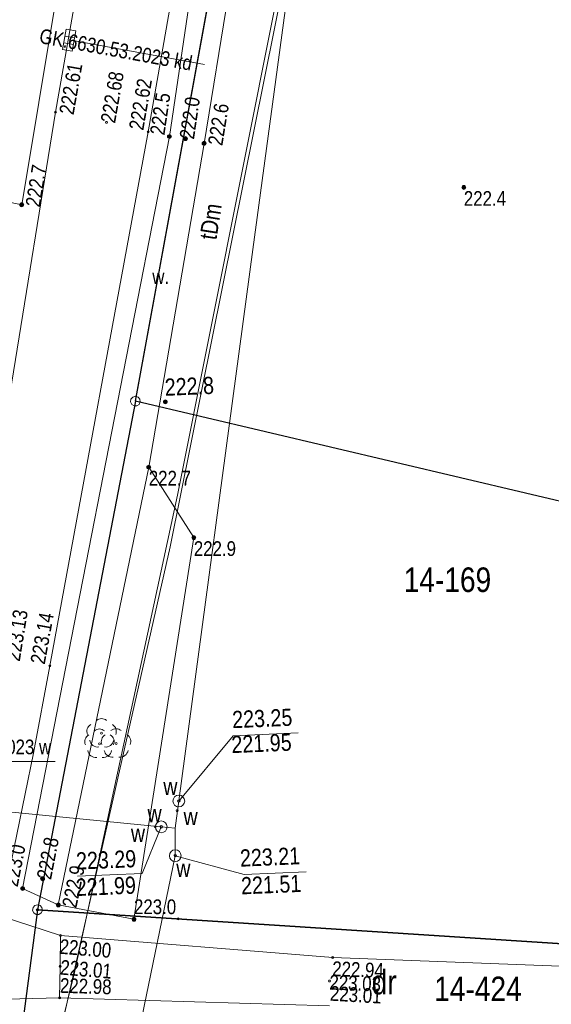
# Model space of a CAD drawing. Header units: metres. Extents: x 0 to 6601798, y -2700 to 5691112.
# Tile 11 of 60: x 6600030 to 6600057, y 5689083 to 5689133. Entities that reach past the tile are written whole.
import ezdxf
from ezdxf.enums import TextEntityAlignment as Align

# ---------------------------------------------------------------- set-up
doc = ezdxf.new("R2010")
doc.units = ezdxf.units.M
doc.header["$MEASUREMENT"] = 0
for name, color, linetype, lineweight in [('AS__Nowe_granice', 150, 'Continuous', 30), ('Kontury', 7, 'Continuous', 5), ('Numery_dzialek', 150, 'Continuous', 5), ('Numery_uzytkow', 7, 'Continuous', 5), ('OTK_E_T_4', 7, 'Continuous', 5), ('OTK_L_0', 7, 'Continuous', 5), ('OTK_L_5', 7, 'Continuous', 5), ('OTR_T_0', 7, 'Continuous', 5), ('OTR_T_1', 7, 'Continuous', 5), ('OTZ_L_1', 7, 'Continuous', 5), ('OTZ_T_0', 7, 'Continuous', 5), ('P_SUK_T_1', 7, 'Continuous', 5), ('P_SUKP_E_T_0', 7, 'Continuous', 5), ('P_SUKP_L_0', 7, 'Continuous', 5), ('P_SUW_E_T_2', 7, 'Continuous', 5), ('podzial_uzytki', 7, 'Continuous', 5), ('Punkty', 7, 'Continuous', 5), ('UTTOO_T_2', 7, 'Continuous', 5), ('UTTPOM_L_0', 7, 'Continuous', 5), ('UTTPOM_L_1', 7, 'Continuous', 5), ('UWWOA_T_2', 7, 'Continuous', 5), ('UWWOA_T_7', 7, 'Continuous', 5), ('UWWOA_T_8', 7, 'Continuous', 5), ('UWWOC_T_2', 7, 'Continuous', 5), ('UWWPM_L_1', 7, 'Continuous', 5), ('Uzytki', 7, 'Continuous', 5), ('WWRPP_T_0', 7, 'Continuous', 5)]:
    doc.layers.add(name, color=color, linetype=linetype, lineweight=lineweight)
doc.styles.add('STYL_ARIAL', font='ARIALN.TTF')

# ---------------------------------------------------------------- blocks, each defined once
blk = doc.blocks.new('GRT')
at = {"color": 7, "flags": 128}
blk.add_lwpolyline([(0, 2.5), (1.352, 2.103), (2.274, 1.039), (2.475, -0.356), (1.889, -1.637), (0.704, -2.399), (-0.704, -2.399), (-1.889, -1.637), (-2.475, -0.356), (-2.274, 1.039), (-1.352, 2.103), (0, 2.5)], dxfattribs=at)
blk = doc.blocks.new('801')
at = {"color": 0}
for radius in [1, 0.9, 0.8, 0.7, 0.6, 0.5, 0.4, 0.3, 0.2, 0.1]:
    blk.add_circle((0, 0), radius, dxfattribs=at)
blk = doc.blocks.new('403')
at = {"color": 0}
blk.add_circle((0, 0), 0.5, dxfattribs=at)
blk = doc.blocks.new('922')
at = {"color": 0}
blk.add_circle((0, 0), 0.5, dxfattribs=at)
for centre, radius, start, end in [((0, 3.5), 4, 50.114, 129.886), ((-3.5, 1), 4, 119.8482, 203.5195), ((3.5, 1), 4, 336.8845, 60.1518), ((-2, -3), 4, 187.477, 278.4788), ((2, -2.75), 4.25, 262.6459, 349.6289)]:
    blk.add_arc(centre, radius, start, end, dxfattribs=at)
blk = doc.blocks.new('509')
at = {"color": 0}
for p, q in [((-5, -2.5), (-5, 2.5)), ((-5, 2.5), (5.5, 2.5)), ((-1.5, 2.5), (-1.5, -2.5)), ((2, 2.5), (2, -2.5)), ((5.5, 2.5), (5.5, -2.5)), ((5.5, -2.5), (-5, -2.5))]:
    blk.add_line(p, q, dxfattribs=at)
blk = doc.blocks.new('506')
at = {"color": 0}
blk.add_circle((0, 0), 3, dxfattribs=at)
blk = doc.blocks.new('621')
at = {"color": 0}
blk.add_circle((0, 0), 0.5, dxfattribs=at)
blk = doc.blocks.new('UGE')
at = {"color": 7, "flags": 128}
blk.add_lwpolyline([(0, 0.625), (0.442, 0.442), (0.625, 0), (0.442, -0.442), (0, -0.625), (-0.442, -0.442), (-0.625, 0), (-0.442, 0.442), (0, 0.625)], dxfattribs=at)
blk = doc.blocks.new('203')
at = {"color": 0}
blk.add_circle((0, 0), 0.5, dxfattribs=at)

msp = doc.modelspace()

# ---------------------------------------------------------------- linework, layer by layer
at = {"layer": 'AS__Nowe_granice', "linetype": 'Continuous', "flags": 128}
for points in [[(6600035.45, 5689113.54), (6600045.96, 5689171.16)], [(6600035.45, 5689113.54), (6600030.46, 5689087.61)], [(6600068.571, 5689105.731), (6600035.45, 5689113.54)], [(6600030.46, 5689087.61), (6600029.73, 5689082.04)], [(6600064.828, 5689085.379), (6600030.46, 5689087.61), (6600029.73, 5689082.04), (6600029.73, 5689082.04), (6600037.344, 5689082.019), (6600037.33, 5689082.02), (6600064.003, 5689080.444)], [(6600030.46, 5689087.61), (6600064.828, 5689085.379)]]:
    msp.add_lwpolyline(points, dxfattribs=at)
at = {"layer": 'Kontury', "color": 3, "linetype": 'Continuous', "flags": 128}
for points in [[(6600045.4, 5689168.01), (6600035.45, 5689113.54)], [(6600035.45, 5689113.54), (6600030.46, 5689087.61)], [(6600037.627, 5689087.145), (6600064.828, 5689085.379)]]:
    msp.add_lwpolyline(points, dxfattribs=at)
at = {"layer": 'OTK_L_0', "color": 7, "linetype": 'Continuous', "flags": 128}
for points in [[(6600031.371, 5689128.275), (6600039.008, 5689171.752)], [(6600043.694, 5689170.631), (6600036.104, 5689127.279)], [(6600026.913, 5689100.739), (6600031.371, 5689128.275)], [(6600036.104, 5689127.279), (6600031.081, 5689100.044)], [(6600031.081, 5689100.044), (6600030.25, 5689095.595)], [(6600030.25, 5689095.595), (6600028.556, 5689087.3)], [(6600028.556, 5689087.3), (6600031.637, 5689086.301)], [(6600031.637, 5689086.301), (6600031.62, 5689084.721)], [(6600031.62, 5689084.721), (6600031.637, 5689086.301)], [(6600031.637, 5689086.301), (6600045.498, 5689085.168)], [(6600045.498, 5689085.168), (6600064.656, 5689084.44)], [(6600031.62, 5689084.721), (6600031.587, 5689083.114)], [(6600031.587, 5689083.114), (6600031.62, 5689084.721)], [(6600031.587, 5689083.114), (6600028.178, 5689083.032)], [(6600045.328, 5689082.714), (6600031.587, 5689083.114)]]:
    msp.add_lwpolyline(points, dxfattribs=at)
at = {"layer": 'OTK_L_5', "color": 7, "linetype": 'Continuous', "flags": 128}
for points in [[(6600034.03, 5689149.862), (6600029.656, 5689123.556)], [(6600037.181, 5689127.038), (6600038.325, 5689134.761)], [(6600040.189, 5689134.316), (6600038.949, 5689126.686)], [(6600029.701, 5689088.692), (6600037.181, 5689127.038)], [(6600038.949, 5689126.686), (6600036.129, 5689110.177)], [(6600029.656, 5689123.556), (6600027.41, 5689124.029)], [(6600036.129, 5689110.177), (6600031.518, 5689087.855)], [(6600031.518, 5689087.855), (6600029.701, 5689088.692)]]:
    msp.add_lwpolyline(points, dxfattribs=at)
at = {"layer": 'OTZ_L_1', "color": 7, "linetype": 'Continuous', "flags": 128}
for points in [[(6600031.518, 5689087.855), (6600036.129, 5689110.177)], [(6600036.129, 5689110.177), (6600038.423, 5689106.587)], [(6600038.423, 5689106.587), (6600035.374, 5689087.124)], [(6600035.374, 5689087.124), (6600031.518, 5689087.855)]]:
    msp.add_lwpolyline(points, dxfattribs=at)
at = {"layer": 'P_SUKP_L_0', "color": 30, "linetype": 'Continuous', "flags": 128}
msp.add_lwpolyline([(6600032.08, 5689131.97), (6600038.96, 5689130.71)], dxfattribs=at)
at = {"layer": 'P_SUW_E_T_2', "color": 161, "linetype": 'Continuous', "flags": 128}
msp.add_lwpolyline([(6600023.729, 5689095.16), (6600031.356, 5689095.16)], dxfattribs=at)
at = {"layer": 'UTTPOM_L_0', "color": 30, "linetype": 'Continuous', "flags": 128}
for points in [[(6600037.21, 5689106.12), (6600048.96, 5689164.49)], [(6600029.95, 5689073.95), (6600037.21, 5689106.12)]]:
    msp.add_lwpolyline(points, dxfattribs=at)
at = {"layer": 'UTTPOM_L_1', "color": 30, "linetype": 'Continuous', "flags": 128}
for points in [[(6600042.585, 5689133.781), (6600037.593, 5689108.749)], [(6600037.593, 5689108.749), (6600032.317, 5689084.248)], [(6600032.317, 5689084.248), (6600031.837, 5689082.346)]]:
    msp.add_lwpolyline(points, dxfattribs=at)
at = {"layer": 'UWWOC_T_2', "color": 161, "linetype": 'Continuous', "flags": 128}
for points in [[(6600037.659, 5689093.153), (6600040.423, 5689096.482)], [(6600040.423, 5689096.482), (6600043.742, 5689096.622)], [(6600036.763, 5689091.834), (6600035.79, 5689089.46)], [(6600037.476, 5689090.362), (6600040.99, 5689089.408)], [(6600032.504, 5689089.322), (6600035.79, 5689089.46)], [(6600040.99, 5689089.408), (6600044.147, 5689089.541)]]:
    msp.add_lwpolyline(points, dxfattribs=at)
at = {"layer": 'UWWPM_L_1', "color": 161, "linetype": 'Continuous', "flags": 128}
for points in [[(6600041.43, 5689121.277), (6600043.29, 5689135.112)], [(6600037.476, 5689091.773), (6600041.43, 5689121.277)], [(6600015.675, 5689093.913), (6600036.763, 5689091.834)], [(6600036.763, 5689091.834), (6600037.476, 5689091.773)], [(6600037.476, 5689091.773), (6600037.476, 5689090.362)], [(6600037.476, 5689090.362), (6600035.78, 5689082.112)]]:
    msp.add_lwpolyline(points, dxfattribs=at)
at = {"layer": 'Uzytki', "color": 3, "linetype": 'Continuous', "flags": 128}
for points in [[(6600035.45, 5689113.54), (6600045.4, 5689168.01)], [(6600030.46, 5689087.61), (6600035.45, 5689113.54)], [(6600030.46, 5689087.61), (6600029.73, 5689082.04)]]:
    msp.add_lwpolyline(points, dxfattribs=at)

# ---------------------------------------------------------------- block references
at = {"color": 7, "linetype": 'Continuous', "xscale": 0.1, "yscale": 0.1, "zscale": 0.1}
msp.add_blockref('203', (6600030.46, 5689087.61), dxfattribs=at)
at = {"layer": 'OTR_T_0', "color": 7, "linetype": 'Continuous', "xscale": 0.1, "yscale": 0.1, "zscale": 0.1, "rotation": 0.0008399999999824}
for p in [(6600031.371, 5689128.275), (6600033.977, 5689127.761), (6600036.104, 5689127.279), (6600031.081, 5689100.044), (6600031.637, 5689086.301), (6600045.498, 5689085.168), (6600031.62, 5689084.721), (6600045.334, 5689083.974), (6600031.587, 5689083.114)]:
    msp.add_blockref('403', p, dxfattribs=at)
at = {"layer": 'OTR_T_1', "color": 7, "linetype": 'Continuous', "xscale": 0.1, "yscale": 0.1, "zscale": 0.1, "rotation": 0.0008399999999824}
for p in [(6600037.181, 5689127.038), (6600037.997, 5689126.932), (6600038.949, 5689126.686), (6600052.18, 5689124.44), (6600029.656, 5689123.556), (6600036.129, 5689110.177), (6600038.423, 5689106.587), (6600030.716, 5689089.189), (6600029.701, 5689088.692), (6600031.518, 5689087.855), (6600035.374, 5689087.124)]:
    msp.add_blockref('801', p, dxfattribs=at)
at = {"layer": 'OTZ_T_0', "color": 7, "linetype": 'Continuous', "xscale": 0.1, "yscale": 0.1, "zscale": 0.1}
for p in [(6600033.724, 5689096.605), (6600033.615, 5689096.075), (6600034.46, 5689096.087)]:
    msp.add_blockref('922', p, dxfattribs=at)
at = {"layer": 'P_SUK_T_1', "color": 7, "linetype": 'Continuous', "xscale": 0.1, "yscale": 0.1, "zscale": 0.1, "rotation": 260.2317}
msp.add_blockref('509', (6600032.08, 5689131.97), dxfattribs=at)
at = {"layer": 'podzial_uzytki', "color": 1, "linetype": 'Continuous', "xscale": 0.1, "yscale": 0.1, "zscale": 0.1}
msp.add_blockref('203', (6600037.627, 5689087.145), dxfattribs=at)
at = {"layer": 'Punkty', "color": 7, "linetype": 'Continuous', "xscale": 0.1, "yscale": 0.1, "zscale": 0.1}
for p in [(6600035.45, 5689113.54), (6600030.46, 5689087.61)]:
    msp.add_blockref('GRT', p, dxfattribs=at)
at = {"layer": 'UWWOA_T_7', "color": 7, "linetype": 'Continuous', "xscale": 0.1, "yscale": 0.1, "zscale": 0.1}
for p in [(6600037.57, 5689092.66), (6600036.45, 5689091.83)]:
    msp.add_blockref('621', p, dxfattribs=at)
at = {"layer": 'UWWOA_T_8', "color": 7, "linetype": 'Continuous', "xscale": 0.1, "yscale": 0.1, "zscale": 0.1}
for p, rotation in [((6600037.659, 5689093.153), 351.45804), ((6600036.763, 5689091.834), 354.12802), ((6600037.476, 5689090.362), 355.26821)]:
    msp.add_blockref('506', p, dxfattribs=dict(at, rotation=rotation))
at = {"layer": 'UWWOC_T_2', "color": 161, "linetype": 'Continuous', "xscale": 0.1, "yscale": 0.1, "zscale": 0.1, "rotation": 272.40705}
for p in [(6600037.659, 5689093.153), (6600036.763, 5689091.834), (6600037.476, 5689090.362)]:
    msp.add_blockref('UGE', p, dxfattribs=at)
at = {"layer": 'WWRPP_T_0', "color": 7, "linetype": 'Continuous', "xscale": 0.1, "yscale": 0.1, "zscale": 0.1, "rotation": 2.406419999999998}
msp.add_blockref('801', (6600036.972, 5689113.509), dxfattribs=at)

# ---------------------------------------------------------------- texts
at = {"layer": 'Numery_dzialek', "linetype": 'Continuous', "style": 'STYL_ARIAL'}
msp.add_text('14-169', height=1.25, dxfattribs=at).set_placement((6600049.117, 5689103.437), align=Align.BOTTOM_LEFT)
msp.add_text('14-424', height=1.25, dxfattribs=at).set_placement((6600050.669, 5689084.198), align=Align.TOP_LEFT)
at = {"layer": 'Numery_uzytkow', "color": 3, "linetype": 'Continuous', "style": 'STYL_ARIAL'}
msp.add_text('dr', height=1.25, dxfattribs=at).set_placement((6600047.485, 5689084.537), align=Align.TOP_LEFT)
at = {"layer": 'OTK_E_T_4', "color": 7, "linetype": 'Continuous', "style": 'STYL_ARIAL'}
msp.add_text('w.', height=0.75, dxfattribs=at).set_placement((6600036.736, 5689119.897), align=Align.MIDDLE_CENTER)
at = {"layer": 'OTR_T_0', "color": 7, "linetype": 'Continuous', "style": 'STYL_ARIAL'}
for s, rotation, p in [('222.61', 80, (6600031.556, 5689128.242)), ('223.00', 355.3, (6600031.622, 5689086.114)), ('222.94', 357.8, (6600045.491, 5689084.981))]:
    msp.add_text(s, height=0.75, rotation=rotation, dxfattribs=at).set_placement(p, align=Align.TOP_LEFT)
for s, rotation, p in [('222.68', 80, (6600034.039, 5689127.75)), ('223.13', 80.8, (6600029.183, 5689100.302)), ('223.01', 355.3, (6600031.625, 5689084.678)), ('223.03', 357.8, (6600045.332, 5689083.912))]:
    msp.add_text(s, height=0.75, rotation=rotation, dxfattribs=at).set_placement(p, align=Align.MIDDLE_LEFT)
for s, rotation, p in [('222.62', 80.1, (6600036.069, 5689127.285)), ('223.14', 79.6, (6600031.046, 5689100.05)), ('222.98', 358.3, (6600031.588, 5689083.149)), ('223.01', 356.7, (6600045.33, 5689082.749))]:
    msp.add_text(s, height=0.75, rotation=rotation, dxfattribs=at).set_placement(p, align=Align.BOTTOM_LEFT)
at = {"layer": 'OTR_T_1', "color": 7, "linetype": 'Continuous', "style": 'STYL_ARIAL'}
for s, rotation, p in [('222.5', 81.6, (6600037.146, 5689127.043)), ('223.0', 79, (6600029.666, 5689088.699))]:
    msp.add_text(s, height=0.75, rotation=rotation, dxfattribs=at).set_placement(p, align=Align.BOTTOM_LEFT)
for s, rotation, p in [('222.0', 81.6, (6600038.059, 5689126.923)), ('222.8', 79, (6600030.777, 5689089.177))]:
    msp.add_text(s, height=0.75, rotation=rotation, dxfattribs=at).set_placement(p, align=Align.MIDDLE_LEFT)
for s, rotation, p in [('222.6', 80.8, (6600039.134, 5689126.656)), ('222.7', 80.6, (6600029.841, 5689123.525)), ('222.9', 78.3, (6600031.702, 5689087.817))]:
    msp.add_text(s, height=0.75, rotation=rotation, dxfattribs=at).set_placement(p, align=Align.TOP_LEFT)
for s, p in [('222.4', (6600052.18, 5689124.253)), ('222.7', (6600036.129, 5689109.99)), ('222.9', (6600038.423, 5689106.399))]:
    msp.add_text(s, height=0.75, dxfattribs=at).set_placement(p, align=Align.TOP_LEFT)
msp.add_text('223.0', height=0.75, dxfattribs=at).set_placement((6600035.374, 5689087.159), align=Align.BOTTOM_LEFT)
at = {"layer": 'P_SUKP_E_T_0', "color": 30, "linetype": 'Continuous', "style": 'STYL_ARIAL'}
msp.add_text('GK.6630.53.2023 kd', height=0.75, rotation=349.6219, dxfattribs=at).set_placement((6600034.453, 5689131.472), align=Align.MIDDLE_CENTER)
at = {"layer": 'P_SUW_E_T_2', "color": 161, "linetype": 'Continuous', "style": 'STYL_ARIAL'}
msp.add_text('GK.6630.53.2023 w', height=0.75, dxfattribs=at).set_placement((6600023.562, 5689095.311), align=Align.BOTTOM_LEFT)
at = {"layer": 'UTTOO_T_2', "color": 30, "linetype": 'Continuous', "style": 'STYL_ARIAL'}
msp.add_text('tDm', height=0.875, rotation=81.2039, dxfattribs=at).set_placement((6600039.831, 5689121.688), align=Align.BOTTOM_LEFT)
at = {"layer": 'UWWOA_T_2', "color": 7, "linetype": 'Continuous', "style": 'STYL_ARIAL'}
for p in [(6600037.591, 5689093.194), (6600036.786, 5689091.811), (6600038.623, 5689091.662), (6600035.94, 5689090.806), (6600038.252, 5689089.02)]:
    msp.add_text('w', height=0.875, dxfattribs=at).set_placement(p, align=Align.BOTTOM_RIGHT)
at = {"layer": 'UWWOC_T_2', "color": 161, "linetype": 'Continuous', "style": 'STYL_ARIAL'}
for s, rotation, p in [('223.25', 2.4115, (6600040.359, 5689097.739)), ('221.95', 2.4115, (6600040.322, 5689096.468)), ('223.29', 2.4094, (6600032.405, 5689090.528)), ('223.21', 2.4125, (6600040.756, 5689090.676)), ('221.99', 2.4094, (6600032.389, 5689089.179)), ('221.51', 2.4125, (6600040.812, 5689089.264))]:
    msp.add_text(s, height=0.875, rotation=rotation, dxfattribs=at).set_placement(p, align=Align.TOP_LEFT)
at = {"layer": 'WWRPP_T_0', "color": 7, "linetype": 'Continuous', "style": 'STYL_ARIAL'}
msp.add_text('222.8', height=0.875, rotation=2.4077, dxfattribs=at).set_placement((6600036.971, 5689113.551), align=Align.BOTTOM_LEFT)

doc.saveas('drawing.dxf')
